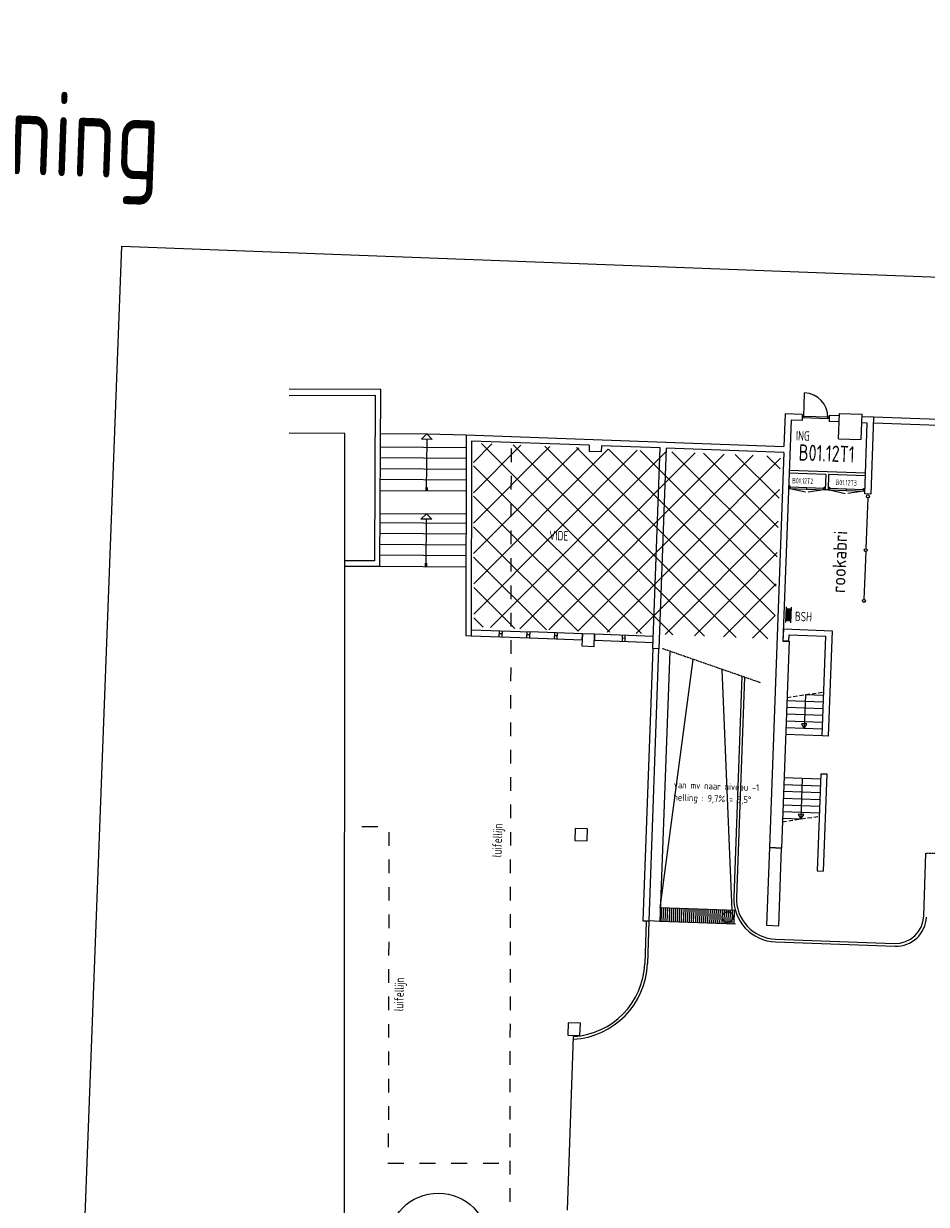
# Model space of a CAD drawing. Header units: millimetres. Extents: x 119024465 to 119292677, y 483022511 to 483148062.
# Tile 155 of 162: x 119158575 to 119191978, y 483098605 to 483142277. Entities that reach past the tile are written whole.
import ezdxf
from ezdxf.enums import TextEntityAlignment as Align

# ---------------------------------------------------------------- set-up
doc = ezdxf.new("R2010")
doc.units = ezdxf.units.MM
doc.header["$LTSCALE"] = 100
doc.linetypes.add('B0701', pattern=[2.34375, 1.5625, -0.78125])
doc.linetypes.add('BORDER2', pattern=[0.875, 0.25, -0.125, 0.25, -0.125, 0, -0.125])
for name, color, linetype in [('204 tekst fdstp', 255, 'CONTINUOUS'), ('AL21----', 1, 'CONTINUOUS'), ('AL24----', 3, 'CONTINUOUS'), ('AL28----', 4, 'CONTINUOUS'), ('AL28----_ARC', 8, 'CONTINUOUS'), ('AL31----', 5, 'CONTINUOUS'), ('AL65----', 1, 'CONTINUOUS'), ('AL90----', 8, 'CONTINUOUS'), ('BL00----_TEKST', 1, 'CONTINUOUS'), ('BT00----_RUIMTENRS', 7, 'CONTINUOUS'), ('BT00----_TEKST', 1, 'CONTINUOUS')]:
    doc.layers.add(name, color=color, linetype=linetype)
doc.styles.get("Standard").update_dxf_attribs({"font": 'ISOCP.SHX'})

msp = doc.modelspace()

# ---------------------------------------------------------------- hatches: boundary and pattern name
at = {"layer": 'AL28----_ARC'}
h = msp.add_hatch(dxfattribs=at)
h.set_pattern_fill('ANSI37', color=256, scale=250, angle=0.08411)
h.set_pattern_definition([(45.08410747, (842216.8, -179296.2), (-562.0893143, 560.4414914), []), (135.08410747, (842216.8, -179296.2), (-560.4414914, -562.0893143), [])])
h.paths.add_polyline_path([(119175219.5, 483126758.5), (119186577.7, 483126266.3), (119186353.7, 483119519), (119175229.5, 483119964.7)])

# ---------------------------------------------------------------- linework, layer by layer
at = {"layer": '204 tekst fdstp'}
msp.add_lwpolyline([(119162213.9, 483134050.8), (119292676.9, 483129102.6), (119289203.2, 483037518), (119158740.3, 483042466.3)], close=True, dxfattribs=at)
at = {"layer": 'AL21----'}
for p, q in [((119188259.1, 483125603.1), (119186897.5, 483125652.7)), ((119189724.2, 483125649.7), (119186901.1, 483125752.6)), ((119188259.1, 483125603.1), (119188238.4, 483125035)), ((119188359, 483125599.4), (119188338.3, 483125031.4)), ((119189720.6, 483125549.8), (119188359, 483125599.4)), ((119188338.3, 483125031.4), (119188238.4, 483125035)), ((119189810.3, 483124732.7), (119189738.2, 483122857.9)), ((119189734, 483122748), (119189666.1, 483120983.1))]:
    msp.add_line(p, q, dxfattribs=at)
for centre in [(119189812.6, 483124791.3, 0), (119189735.9, 483122799.3, 0), (119189663.8, 483120924.5, 0)]:
    msp.add_circle(centre, 55.8, dxfattribs=at)
at = {"layer": 'AL24----', "linetype": 'ByBlock'}
for p, q in [((119188728.4, 483126921), (119188762.6, 483127857.5)), ((119188762.6, 483127857.5), (119189597.6, 483127827.1)), ((119189563.5, 483126890.5), (119189597.6, 483127827.1)), ((119188728.4, 483126921), (119189563.5, 483126890.5)), ((119188164.7, 483117182.5), (119186815.6, 483117231.7)), ((119187499.3, 483117456.9), (119187453.7, 483116207.7)), ((119188173.8, 483117432.3), (119187499.3, 483117456.9)), ((119188146.5, 483116682.8), (119186797.4, 483116732)), ((119188155.6, 483116932.6), (119186806.5, 483116981.8)), ((119188137.4, 483116433), (119186788.3, 483116482.2)), ((119187360.1, 483116384.5), (119187453.7, 483116207.7)), ((119187560, 483116377.2), (119187360.1, 483116384.5)), ((119187453.7, 483116207.7), (119187560, 483116377.2)), ((119188119.2, 483115933.3), (119186770.1, 483115982.5)), ((119188128.3, 483116183.1), (119186779.2, 483116232.3)), ((119186702.7, 483114133.7), (119188051.8, 483114084.5)), ((119188060.9, 483114334.4), (119186711.8, 483114383.6)), ((119187386.3, 483114359), (119187331.7, 483112860)), ((119186693.6, 483113883.9), (119188042.7, 483113834.7)), ((119186675.3, 483113384.2), (119188024.4, 483113335)), ((119186684.5, 483113634.1), (119188033.6, 483113584.9)), ((119186657.1, 483112884.6), (119187331.7, 483112860)), ((119186666.2, 483113134.4), (119188015.3, 483113085.2)), ((119187238.1, 483113036.7), (119187331.7, 483112860)), ((119187437.9, 483113029.4), (119187238.1, 483113036.7)), ((119187331.7, 483112860), (119187437.9, 483113029.4))]:
    msp.add_line(p, q, dxfattribs=at)
at = {"layer": 'AL24----'}
for p, q in [((119171793.5, 483127112.6), (119173496.5, 483127101.1)), ((119173294.8, 483126902.1), (119173496.2, 483127100.8)), ((119173694.8, 483126899.4), (119173294.8, 483126902.1)), ((119173487.7, 483125015.6), (119173500.4, 483126900.8)), ((119173496.2, 483127100.8), (119173694.8, 483126899.4)), ((119173496.5, 483127101.1), (119174951.8, 483127070.5)), ((119174951, 483126591.2), (119171790.2, 483126612.6)), ((119174950.4, 483126191.2), (119171787.4, 483126212.6)), ((119174949.8, 483125791.2), (119171784.7, 483125812.6)), ((119174949.2, 483125391.2), (119171782, 483125412.6)), ((119173456.8, 483125122.1), (119173456, 483125001.8)), ((119173517.4, 483125001.4), (119173518.2, 483125121.7)), ((119171779.3, 483125012.6), (119174948.6, 483124991.2)), ((119171773.6, 483124162.7), (119174947.3, 483124141.2)), ((119174946.7, 483123791.2), (119171771.2, 483123812.7)), ((119173274.9, 483123952.1), (119173476.2, 483124150.7)), ((119173674.9, 483123949.4), (119173274.9, 483123952.1)), ((119173468.7, 483122216.6), (119173480.5, 483123950.8)), ((119173476.2, 483124150.7), (119173674.9, 483123949.4)), ((119174946.1, 483123391.2), (119171768.5, 483123412.7)), ((119174945.5, 483122991.2), (119171765.8, 483123012.7)), ((119174944.9, 483122591.2), (119171763.1, 483122612.7)), ((119171760.4, 483122212.7), (119174944.3, 483122191.1)), ((119173437.8, 483122323.2), (119173437, 483122202.9)), ((119173498.4, 483122202.4), (119173499.2, 483122322.7))]:
    msp.add_line(p, q, dxfattribs=at)
at = {"layer": 'AL24----', "linetype": 'B0701'}
for p, q in [((119186820.2, 483117356.6), (119188178.4, 483117557.2)), ((119186652.6, 483112759.6), (119188010.8, 483112960.3))]:
    msp.add_line(p, q, dxfattribs=at)
at = {"layer": 'AL28----', "linetype": 'ByBlock'}
for p, q in [((119186752.1, 483127841), (119186708.4, 483126641.8)), ((119187385, 483127818), (119186752.1, 483127841)), ((119187385, 483127818), (119187376.8, 483127593.1)), ((119188384.3, 483127781.5), (119188376.1, 483127556.7)), ((119188759.3, 483127767.8), (119188384.3, 483127781.5)), ((119190024.9, 483127721.7), (119189594.4, 483127737.4)), ((119190024.9, 483127721.7), (119189921.1, 483124873.6)), ((119192423.3, 483127634.3), (119190024.9, 483127721.7)), ((119186968.8, 483127608), (119186670.9, 483119438.4)), ((119187376.8, 483127593.1), (119186968.8, 483127608)), ((119188751.1, 483127543), (119188376.1, 483127556.7)), ((119189791.9, 483127505.1), (119189586.2, 483127512.6)), ((119189696.3, 483124881.8), (119189791.9, 483127505.1)), ((119192415.2, 483127409.4), (119190016.7, 483127496.9)), ((119174951.8, 483127070.5), (119186708.4, 483126641.8)), ((119179505, 483126679.3), (119175151.4, 483126838)), ((119179505, 483126679.3), (119179496.8, 483126454.4)), ((119179946.5, 483126438.1), (119179496.8, 483126454.4)), ((119179954.7, 483126662.9), (119179946.5, 483126438.1)), ((119182128.2, 483126583.7), (119179954.7, 483126662.9)), ((119181857.7, 483119163.6), (119182128.2, 483126583.7)), ((119182353.1, 483126575.5), (119182082.6, 483119155.4)), ((119186700.2, 483126417), (119182353.1, 483126575.5)), ((119186700.2, 483126417), (119186167.3, 483111801.7)), ((119189921.1, 483124873.6), (119189696.3, 483124881.8)), ((119186681.9, 483119439), (119186698.3, 483119887.7)), ((119186698.3, 483119887.7), (119188486.1, 483119822.5)), ((119188486.1, 483119822.5), (119188344, 483115925.1)), ((119179250.8, 483119708.9), (119179234.5, 483119259.2)), ((119179700.5, 483119692.5), (119179250.8, 483119708.9)), ((119179684.2, 483119242.8), (119179700.5, 483119692.5)), ((119186895.8, 483119430.2), (119186617, 483111785.3)), ((119186670.9, 483119438.4), (119186895.8, 483119430.2)), ((119186891.8, 483119431.4), (119186681.9, 483119439)), ((119186891.8, 483119431.4), (119186900.5, 483119670.2)), ((119186900.5, 483119670.2), (119188253.6, 483119620.9)), ((119188119.2, 483115933.3), (119188253.6, 483119620.9)), ((119179234.5, 483119259.2), (119179684.2, 483119242.8)), ((119182082.6, 483119155.4), (119181857.7, 483119163.6)), ((119188344, 483115925.1), (119188119.2, 483115933.3)), ((119188068.2, 483114534.2), (119187937, 483110936.6)), ((119188068.2, 483114534.2), (119188293, 483114526)), ((119188293, 483114526), (119188161.9, 483110928.4)), ((119178988.5, 483112513.7), (119178972.1, 483112064)), ((119179438.2, 483112497.3), (119178988.5, 483112513.7)), ((119179421.8, 483112047.6), (119179438.2, 483112497.3)), ((119178972.1, 483112064), (119179421.8, 483112047.6)), ((119186617, 483111785.3), (119186167.3, 483111801.7)), ((119187937, 483110936.6), (119188161.9, 483110928.4)), ((119178726.2, 483105318.5), (119178709.8, 483104868.8)), ((119179175.9, 483105302.1), (119178726.2, 483105318.5)), ((119179159.5, 483104852.4), (119179175.9, 483105302.1)), ((119178709.8, 483104868.8), (119179159.5, 483104852.4))]:
    msp.add_line(p, q, dxfattribs=at)
at = {"layer": 'AL28----'}
for p, q in [((119174951.8, 483127070.5), (119174940.3, 483119640.9)), ((119175151.4, 483126838), (119175140.3, 483119633.6)), ((119174940.3, 483119640.9), (119175140.3, 483119633.6))]:
    msp.add_line(p, q, dxfattribs=at)
at = {"layer": 'AL31----'}
for p, q in [((119187437.4, 483127732.8), (119187469.8, 483128621.3)), ((119187383, 483127762.5), (119187381, 483127707.1)), ((119187381, 483127707.1), (119187436.4, 483127705.1)), ((119187438.4, 483127760.5), (119187383, 483127762.5)), ((119187436.4, 483127705.1), (119187438.4, 483127760.5)), ((119187436.4, 483127705.1), (119188324.9, 483127672.7)), ((119187438.4, 483127760.5), (119188326.9, 483127728.1)), ((119188324.9, 483127672.7), (119188326.9, 483127728.1)), ((119188380.3, 483127670.7), (119188324.9, 483127672.7)), ((119188326.9, 483127728.1), (119188382.3, 483127726.1)), ((119188382.3, 483127726.1), (119188380.3, 483127670.7)), ((119186880.4, 483125184.6), (119186876.8, 483125084.7)), ((119186876.8, 483125084.7), (119188238.4, 483125035)), ((119186880.4, 483125184.6), (119186930.4, 483125182.8)), ((119186930.4, 483125182.8), (119186926.7, 483125082.8)), ((119186926.7, 483125082.8), (119187507.7, 483124954.9)), ((119188190.2, 483125086.8), (119186928.6, 483125132.8)), ((119188188.4, 483125036.8), (119187609.1, 483124952.9)), ((119188192, 483125136.8), (119188242, 483125134.9)), ((119188341.9, 483125131.3), (119188338.3, 483125031.4)), ((119188338.3, 483125031.4), (119189699.9, 483124981.7)), ((119188341.9, 483125131.3), (119188391.9, 483125129.5)), ((119188391.9, 483125129.5), (119188388.3, 483125029.5)), ((119188388.3, 483125029.5), (119188969.3, 483124901.6)), ((119189651.8, 483125033.5), (119188390.1, 483125079.5)), ((119189653.6, 483125083.5), (119189703.5, 483125081.7)), ((119189649.9, 483124983.5), (119189070.7, 483124899.6)), ((119175140.7, 483119858.8), (119177302.6, 483119780)), ((119175132.5, 483119633.9), (119177294.4, 483119555.1))]:
    msp.add_line(p, q, dxfattribs=at)
at = {"layer": 'AL31----', "linetype": 'ByBlock'}
for p, q in [((119187557.6, 483125059.8), (119187559.4, 483125109.8)), ((119188188.4, 483125036.8), (119188192, 483125136.8)), ((119188238.4, 483125035), (119188242, 483125134.9)), ((119189019.1, 483125006.5), (119189020.9, 483125056.5)), ((119189649.9, 483124983.5), (119189653.6, 483125083.5)), ((119189699.9, 483124981.7), (119189703.5, 483125081.7)), ((119176170.4, 483119596.1), (119176178.6, 483119820.9)), ((119176278.6, 483119817.3), (119176270.4, 483119592.4)), ((119176274.5, 483119704.9), (119176174.5, 483119708.5)), ((119177194.5, 483119558.8), (119177202.7, 483119783.6)), ((119177298.5, 483119667.5), (119177198.6, 483119671.2)), ((119177302.6, 483119780), (119177294.4, 483119555.1)), ((119177294.4, 483119555.1), (119179242.7, 483119484.1)), ((119179250.8, 483119708.9), (119177302.6, 483119780)), ((119178218.6, 483119521.4), (119178226.8, 483119746.3)), ((119178322.6, 483119630.2), (119178222.7, 483119633.8)), ((119178318.5, 483119517.8), (119178326.7, 483119742.6)), ((119179242.7, 483119484.1), (119179250.8, 483119708.9)), ((119179700.5, 483119692.5), (119179692.4, 483119467.7)), ((119179692.4, 483119467.7), (119181865.9, 483119388.4)), ((119181874.1, 483119613.3), (119179700.5, 483119692.5)), ((119180729.2, 483119429.9), (119180737.4, 483119654.7)), ((119180833.2, 483119538.7), (119180733.3, 483119542.3)), ((119180829.1, 483119426.2), (119180837.3, 483119651.1)), ((119181865.9, 483119388.4), (119181874.1, 483119613.3))]:
    msp.add_line(p, q, dxfattribs=at)
at = {"layer": 'AL31----'}
msp.add_arc((119187437.4, 483127732.8), 889.1, 357.91201, 87.91201, dxfattribs=at)
at = {"layer": 'AL65----'}
for points in [[(119186777.2, 483120127.2), (119186798.2, 483120704.2)], [(119186966.7, 483120120.3), (119186987.7, 483120697.3)]]:
    msp.add_lwpolyline(points, dxfattribs=at)
at = {"layer": 'AL65----', "const_width": 187.5}
msp.add_lwpolyline([(119186893.6, 483120654.5), (119186876.1, 483120174.5)], dxfattribs=at)
at = {"layer": 'AL90----'}
for p, q in [((119171786.5, 483128739.1), (119168398.4, 483128752.9)), ((119168398.8, 483128528.3), (119171585.7, 483128539.9)), ((119171585.7, 483128539.9), (119171561.5, 483122404.9)), ((119171760.7, 483122204.1), (119171786.5, 483128739.1)), ((119170460.3, 483127118), (119168400.8, 483127126.4)), ((119170440.6, 483091991.5), (119170460.3, 483127118)), ((119176622.4, 483126062.7), (119176623.3, 483126564.6)), ((119176620.6, 483125049.2), (119176621.5, 483125551.1)), ((119176618.7, 483124035.7), (119176619.6, 483124537.6)), ((119176616.9, 483123022.2), (119176617.8, 483123524.1)), ((119171561.5, 483122404.9), (119170441.7, 483122409.3)), ((119176615, 483122008.8), (119176615.9, 483122510.7)), ((119170440.9, 483122209.3), (119171760.7, 483122204.1)), ((119176613.2, 483120995.3), (119176614.1, 483121497.2)), ((119176611.3, 483119981.8), (119176612.2, 483120483.7)), ((119176609.5, 483118968.3), (119176610.4, 483119470.2)), ((119182133.4, 483109572.2), (119183345.7, 483118764.2)), ((119176607.6, 483117954.8), (119176608.5, 483118456.8)), ((119184796.7, 483109475.1), (119184418.2, 483118390.9)), ((119176605.8, 483116941.4), (119176606.7, 483117443.3)), ((119176603.9, 483115927.9), (119176604.8, 483116429.8)), ((119176602.1, 483114914.4), (119176603, 483115416.3)), ((119176600.2, 483113900.9), (119176601.1, 483114402.9)), ((119176598.3, 483112887.5), (119176599.3, 483113389.4)), ((119171678.9, 483112575.3), (119171091.2, 483112574.5)), ((119172100.8, 483111867.4), (119172101.7, 483112369.3)), ((119176596.5, 483111874), (119176597.4, 483112375.9)), ((119172098.9, 483110853.9), (119172099.8, 483111355.8)), ((119176594.6, 483110860.5), (119176595.6, 483111362.4)), ((119172097.1, 483109840.4), (119172098, 483110342.4)), ((119176592.8, 483109847), (119176593.7, 483110349)), ((119172095.2, 483108827), (119172096.1, 483109328.9)), ((119176590.9, 483108833.6), (119176591.9, 483109335.5)), ((119172093.4, 483107813.5), (119172094.3, 483108315.4)), ((119176589.1, 483107820.1), (119176590, 483108322)), ((119172091.5, 483106800), (119172092.4, 483107301.9)), ((119176587.2, 483106806.6), (119176588.2, 483107308.5)), ((119172089.7, 483105786.5), (119172090.6, 483106288.4)), ((119176585.4, 483105793.1), (119176586.3, 483106295)), ((119172087.8, 483104773.1), (119172088.7, 483105275)), ((119176583.5, 483104779.7), (119176584.5, 483105281.6)), ((119178698.7, 483098389.9), (119178921.7, 483104812.6)), ((119172086, 483103759.6), (119172086.9, 483104261.5)), ((119176581.7, 483103766.2), (119176582.6, 483104268.1)), ((119172084.1, 483102746.1), (119172085, 483103248)), ((119176579.8, 483102752.7), (119176580.7, 483103254.6)), ((119172082.3, 483101732.6), (119172083.2, 483102234.5)), ((119176578, 483101739.2), (119176578.9, 483102241.1)), ((119172080.4, 483100719.1), (119172081.3, 483101221.1)), ((119176576.1, 483100725.7), (119176577, 483101227.7)), ((119176574.3, 483099712.3), (119176575.2, 483100214.2)), ((119172637.4, 483100118.1), (119172049.8, 483100117.2)), ((119173812.8, 483100119.8), (119173225.1, 483100119)), ((119174988.1, 483100121.5), (119174400.5, 483100120.7)), ((119176163.5, 483100123.3), (119175575.8, 483100122.4)), ((119176572.4, 483098698.8), (119176573.3, 483099200.7))]:
    msp.add_line(p, q, dxfattribs=at)
at = {"layer": 'AL90----', "linetype": 'ByBlock'}
for p, q in [((119181857.7, 483119163.6), (119181490.6, 483109095.3)), ((119181715.5, 483109087.1), (119182082.6, 483119155.4)), ((119182082.6, 483119155.4), (119181857.7, 483119163.6)), ((119182479.6, 483119065.7), (119182115.2, 483109072.5)), ((119185147.5, 483118137), (119184849.9, 483109973.5)), ((119185246.3, 483118102.6), (119184949.8, 483109969.8)), ((119186167.3, 483111801.7), (119186062.6, 483108928.6)), ((119186167.3, 483111801.7), (119186617, 483111785.3)), ((119186512.3, 483108912.2), (119186617, 483111785.3)), ((119191878.8, 483109266.9), (119191963.5, 483111590.4)), ((119184931.6, 483109470.2), (119182133.4, 483109572.2)), ((119182173.4, 483109570.7), (119182155.2, 483109071)), ((119182248.4, 483109568), (119182230.2, 483109068.3)), ((119182323.3, 483109565.3), (119182305.1, 483109065.6)), ((119182398.3, 483109562.5), (119182380.1, 483109062.8)), ((119182473.2, 483109559.8), (119182455, 483109060.1)), ((119182548.2, 483109557.1), (119182530, 483109057.4)), ((119182623.1, 483109554.3), (119182604.9, 483109054.7)), ((119182698.1, 483109551.6), (119182679.9, 483109051.9)), ((119182773, 483109548.9), (119182754.8, 483109049.2)), ((119182848, 483109546.1), (119182829.8, 483109046.5)), ((119182922.9, 483109543.4), (119182904.7, 483109043.7)), ((119182997.9, 483109540.7), (119182979.7, 483109041)), ((119183072.9, 483109537.9), (119183054.6, 483109038.3)), ((119183147.8, 483109535.2), (119183129.6, 483109035.5)), ((119183222.8, 483109532.5), (119183204.5, 483109032.8)), ((119183297.7, 483109529.7), (119183279.5, 483109030.1)), ((119183372.7, 483109527), (119183354.4, 483109027.3)), ((119183447.6, 483109524.3), (119183429.4, 483109024.6)), ((119183522.6, 483109521.5), (119183504.3, 483109021.9)), ((119183597.5, 483109518.8), (119183579.3, 483109019.1)), ((119183672.5, 483109516.1), (119183654.2, 483109016.4)), ((119183747.4, 483109513.3), (119183729.2, 483109013.7)), ((119183822.4, 483109510.6), (119183804.1, 483109010.9)), ((119183897.3, 483109507.9), (119183879.1, 483109008.2)), ((119183972.3, 483109505.1), (119183954, 483109005.5)), ((119184047.2, 483109502.4), (119184029, 483109002.7)), ((119184122.2, 483109499.7), (119184103.9, 483109000)), ((119184197.1, 483109496.9), (119184178.9, 483108997.3)), ((119184272.1, 483109494.2), (119184253.8, 483108994.5)), ((119184347, 483109491.5), (119184328.8, 483108991.8)), ((119184422, 483109488.7), (119184403.7, 483108989.1)), ((119184496.9, 483109486), (119184478.7, 483108986.3)), ((119184571.9, 483109483.3), (119184553.6, 483108983.6)), ((119184646.8, 483109480.5), (119184628.6, 483108980.9)), ((119184721.8, 483109477.8), (119184703.5, 483108978.1)), ((119184796.7, 483109475.1), (119184778.5, 483108975.4)), ((119184871.7, 483109472.3), (119184853.4, 483108972.7)), ((119181490.6, 483109095.3), (119181715.5, 483109087.1)), ((119181613.3, 483109051.4), (119181557.1, 483107514.2)), ((119181713.7, 483109064.4), (119181657, 483107510.6)), ((119182115.2, 483109072.5), (119181715.5, 483109087.1)), ((119184913.4, 483108970.5), (119182115.2, 483109072.5)), ((119186062.6, 483108928.6), (119186512.3, 483108912.2)), ((119186390.5, 483108316.2), (119190817.6, 483108154.8)), ((119186394.1, 483108416.2), (119190791.2, 483108255.9))]:
    msp.add_line(p, q, dxfattribs=at)
at = {"layer": 'AL90----', "linetype": 'BORDER2'}
for p, q in [((119185835.1, 483117897.7), (119182213.3, 483119158.4)), ((119193362.6, 483111539.4), (119191963.5, 483111590.4))]:
    msp.add_line(p, q, dxfattribs=at)
at = {"layer": 'AL90----', "linetype": 'B0701', "ltscale": 0.1}
msp.add_circle((119184622.7, 483109231.3), 200, dxfattribs=at)
at = {"layer": 'AL90----'}
msp.add_circle((119173916.2, 483097165.8), 1857.6, dxfattribs=at)
at = {"layer": 'AL90----', "linetype": 'ByBlock'}
for centre, radius, start, end in [((119186448.8, 483109915.2), 1600, 177.91201, 267.91201), ((119186448.8, 483109915.2), 1500, 177.91201, 267.91201), ((119190829.5, 483109305.2), 1050, 267.91201, 357.91201), ((119190858.4, 483109274.1), 1120, 267.91201, 357.91201), ((119178749.7, 483107616.5), 2909.2, 273.32083, 357.91201), ((119178749.7, 483107616.5), 2809.2, 273.51034, 357.91201)]:
    msp.add_arc(centre, radius, start, end, dxfattribs=at)

# ---------------------------------------------------------------- texts
at = {"layer": 'AL65----', "width": 0.8}
msp.add_text('BSH', height=350, rotation=357.91058, dxfattribs=at).set_placement((119187108.4, 483120180.7))
at = {"layer": 'BL00----_TEKST', "linetype": 'Continuous', "lineweight": 0}
for s, p in [('van mv naar niveau -1', (119182630.5, 483114003.2)), ('helling : 9,7%%% = 5,5%%D', (119182614.2, 483113544.3))]:
    msp.add_text(s, height=250, rotation=357.96171, dxfattribs=at).set_placement(p)
at = {"layer": 'BT00----_RUIMTENRS', "width": 0.8}
msp.add_text('Concept/ontwerp en voorlopige technische tekening ', height=3115.931, rotation=357.90911, dxfattribs=at).set_placement((119091436, 483139131.9))
at = {"layer": 'BT00----_RUIMTENRS'}
for s, height, width, p in [('B01.12T1', 600, 0.8, (119188277.9, 483126081.1)), ('B01.12T2', 200, 0.7, (119187399.6, 483125263)), ('B01.12T3', 200, 0.7, (119189009.9, 483125199))]:
    msp.add_text(s, height=height, rotation=357.90911, dxfattribs=dict(at, width=width)).set_placement(p, align=Align.CENTER)
at = {"layer": 'BT00----_TEKST', "width": 0.8}
for s, rotation, p in [('ING', 357.90911, (119187145, 483126863.6)), ('VIDE', 357.90911, (119178016.7, 483123177.2)), ('luifellijn', 87.90911, (119176253.3, 483111437)), ('luifellijn', 87.90911, (119172619.1, 483105743.3))]:
    msp.add_text(s, height=350, rotation=rotation, dxfattribs=at).set_placement(p)
at = {"layer": 'BT00----_TEKST'}
msp.add_text('rookabri', height=500, rotation=87.79462, dxfattribs=at).set_placement((119188966.1, 483121211.3, 0))

doc.saveas('drawing.dxf')
